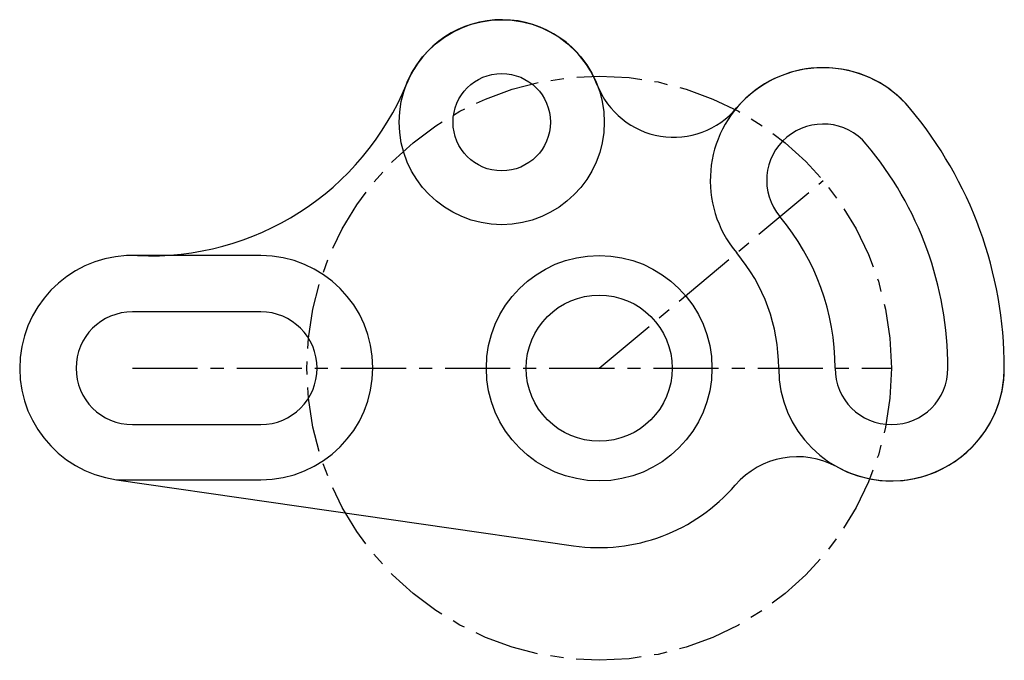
# Model space of a CAD drawing. Extents: x 1.71 to 9.27, y 1.79 to 6.72.
import ezdxf

# ---------------------------------------------------------------- set-up
doc = ezdxf.new("R2010")
doc.units = 0
doc.linetypes.add('CENTERX2', pattern=[0.8, 0.5, -0.1, 0.1, -0.1])
doc.layers.get('0').update_dxf_attribs({"linetype": 'CONTINUOUS'})

msp = doc.modelspace()

# ---------------------------------------------------------------- linework, layer by layer
at = {"color": 7, "linetype": 'CENTERX2'}
for p, q in [((6.1637, 4.0391), (7.8828, 5.4815)), ((2.581, 4.0391), (8.4078, 4.0391))]:
    msp.add_line(p, q, dxfattribs=at)
at = {"color": 7, "linetype": 'CONTINUOUS'}
for p, q in [((3.5653, 4.9043), (2.6206, 4.9043)), ((3.5653, 4.4721), (2.581, 4.4721)), ((2.581, 3.606), (3.5653, 3.606)), ((2.4573, 3.1818), (5.9668, 2.6752)), ((2.4573, 3.1818), (3.5653, 3.1818))]:
    msp.add_line(p, q, dxfattribs=at)
for centre, radius in [((5.4157, 5.9288), 0.7874), ((5.4157, 5.9288), 0.374), ((6.1637, 4.0391), 0.8661), ((6.1637, 4.0391), 0.561)]:
    msp.add_circle(centre, radius, dxfattribs=at)
at = {"color": 7, "linetype": 'CENTERX2'}
msp.add_circle((6.1637, 4.0391), 2.2441, dxfattribs=at)
at = {"color": 7, "linetype": 'CONTINUOUS'}
for centre, radius, start, end in [((5.4157, 5.9288), 0.7874, 21.26633, 157.83299), ((7.8828, 5.4815), 0.8661, 40, 220), ((7.8828, 5.4815), 0.8661, 40, 140.01474), ((2.7176, 7.0281), 2.126, 267.38347, 337.83299), ((6.7365, 6.4429), 0.6299, 201.26633, 320.01474), ((6.1637, 4.0391), 3.1102, 0, 40), ((6.1637, 4.0391), 3.1102, 0, 40), ((7.8828, 5.4815), 0.4331, 40, 220), ((6.1637, 4.0391), 2.6772, 0, 40), ((6.1637, 4.0391), 1.811, 0, 40), ((6.1637, 4.0391), 1.378, 0, 40), ((2.581, 4.0391), 0.8661, 87.38347, 261.78679), ((2.581, 4.0391), 0.8661, 87.38347, 261.78679), ((3.5653, 4.043), 0.8612, 270, 90), ((2.581, 4.0391), 0.4331, 90, 270), ((3.5653, 4.0391), 0.4331, 270, 90), ((8.4078, 4.0391), 0.8661, 180, 0), ((8.4078, 4.0391), 0.4331, 180, 0), ((8.4078, 4.0391), 0.8661, 241.12386, 0), ((7.6853, 2.729), 0.6299, 61.12386, 139.27291), ((6.1637, 4.0391), 1.378, 261.78679, 319.27291)]:
    msp.add_arc(centre, radius, start, end, dxfattribs=at)

doc.saveas('drawing.dxf')
